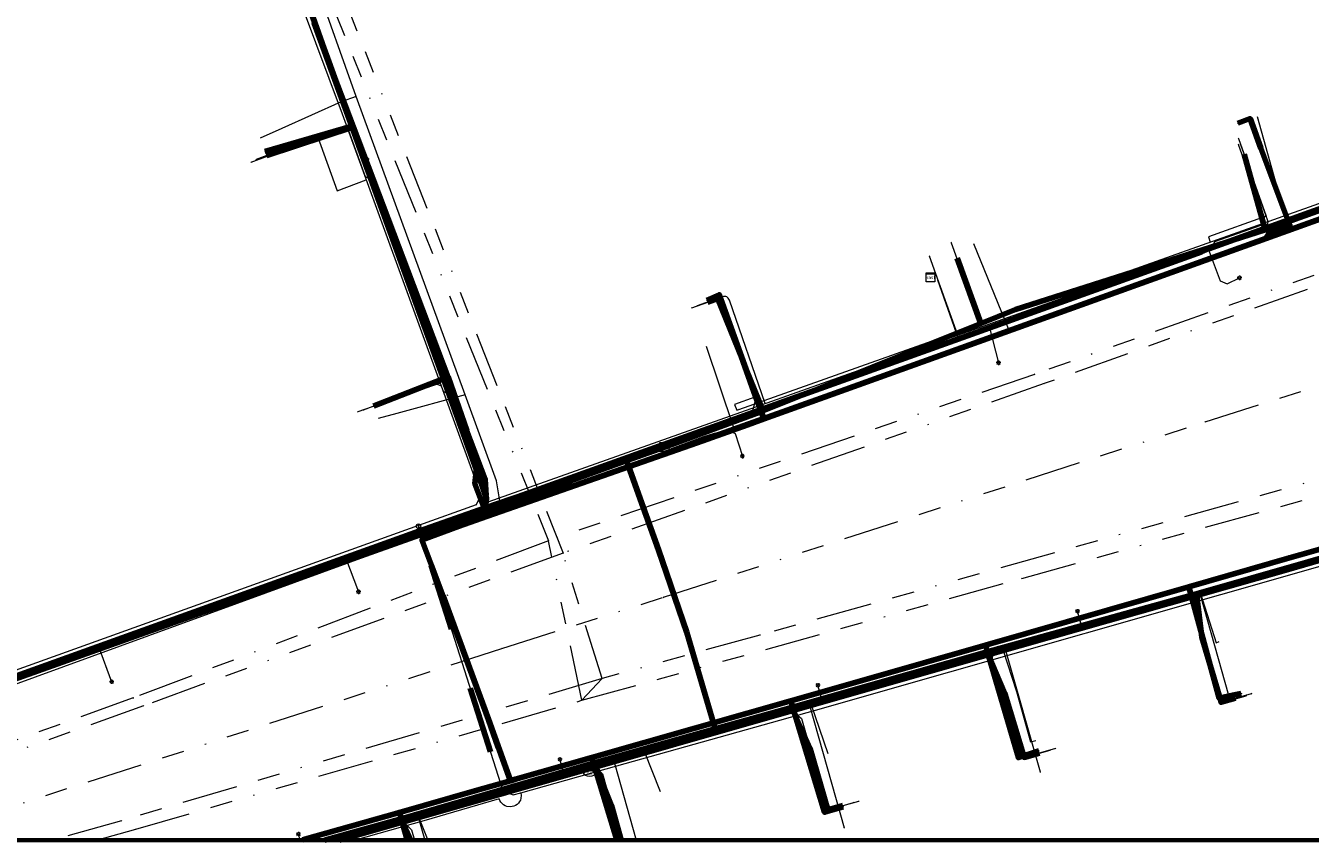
# Model space of a CAD drawing. Header units: metres. Extents: x 242122 to 243107, y 567823 to 568786.
# Tile 33 of 89: x 242435 to 242550, y 567823 to 567896. Entities that reach past the tile are written whole.
import ezdxf
from ezdxf.enums import TextEntityAlignment as Align
from ezdxf.lldxf.tags import DXFTag

# ---------------------------------------------------------------- set-up
doc = ezdxf.new("R2010")
doc.units = ezdxf.units.M
doc.linetypes.add('RI-OVERIG-SO', pattern=[17, 5, -2, 2, -2, 0, -2, 2, -2])
for name, color, linetype, lineweight in [('B-WE-IE-MEUBILAIR_ENEXIS NETBEHEER BV-S', 7, 'Continuous', 18), ('B-WE-KL-DATA_COAXKABEL_10_ZIGGO BV-G', 90, 'KL-DATA-SO', 18), ('B-WE-KL-DATA_COAXKABEL_17_ZIGGO BV-G', 90, 'KL-DATA-SO', 18), ('B-WE-KL-DATA_COAXKABEL_7_ZIGGO BV-G', 90, 'KL-DATA-SO', 18), ('B-WE-KL-DATA_HULPSTUK_KPN BV-S', 90, 'Continuous', 18), ('B-WE-KL-DATA_HULPSTUK_ZIGGO BV-S', 90, 'Continuous', 18), ('B-WE-KL-DATA_KABELBED_KPN BV-G', 90, 'Continuous', 100), ('B-WE-KL-DATA_KABELBED_ZIGGO BV-G', 90, 'Continuous', 100), ('B-WE-KL-DATA_MANTELBUIS_POLYVINYLCHLORIDE PVC_1.1_KPN BV-G', 90, 'Continuous', 100), ('B-WE-KL-DATA_MANTELBUIS_REGGEFIBER OPERATOR BV-G', 90, 'Continuous', 100), ('B-WE-KL-DATA_MANTELBUIS_ZIGGO BV-G', 90, 'Continuous', 100), ('B-WE-KL-DATA_REGGEFIBER OPERATOR BV-G', 90, 'KL-DATA-SO', 18), ('B-WE-KL-ET_LS_400 V_ENEXIS NETBEHEER BV-G', 190, 'KL-LS-SO', 18), ('B-WE-KL-ET_LS_HULPSTUK_ENEXIS NETBEHEER BV-S', 190, 'Continuous', 18), ('B-WE-KL-ET_LS_KABELBED_ENEXIS NETBEHEER BV-G', 190, 'Continuous', 100), ('B-WE-KL-GAS_LD_HULPSTUK_ENEXIS NETBEHEER BV-S', 50, 'Continuous', 18), ('B-WE-KL-GAS_LD_POLYETHYLEEN PE_25_0.1 BAR_ENEXIS NETBEHEER BV-G', 50, 'KL-GAS_LD-SO', 18), ('B-WE-KL-GAS_LD_POLYETHYLEEN PE_32_0.1 BAR_ENEXIS NETBEHEER BV-G', 50, 'KL-GAS_LD-SO', 18), ('B-WE-KL-GAS_LD_SLAGVAST PVC_110_0.1 BAR_ENEXIS NETBEHEER BV-G', 50, 'KL-GAS_LD-SO', 18), ('B-WE-KL-GAS_LD_SLAGVAST PVC_63_0.1 BAR_ENEXIS NETBEHEER BV-G', 50, 'KL-GAS_LD-SO', 18), ('B-WE-KL-WATER_HULPSTUK_WMD DRINKWATER NV-S', 170, 'Continuous', 18), ('B-WE-KL-WATER_MANTELBUIS_POLYVINYLCHLORIDE PVC_160_WMD DRINKWATER NV-G', 170, 'Continuous', 100), ('B-WE-KL-WATER_POLYETHYLEEN PE_25_WMD DRINKWATER NV-G', 170, 'KL-WATER-SO', 18), ('B-WE-KL-WATER_POLYVINYLCHLORIDE PVC_110_WMD DRINKWATER NV-G', 170, 'KL-WATER-SO', 18), ('B-WE-KL-WATER_POLYVINYLCHLORIDE PVC_50_WMD DRINKWATER NV-G', 170, 'KL-WATER-SO', 18), ('B-WE-KL-WATER_WMD DRINKWATER NV-G', 170, 'KL-WATER-SO', 18), ('B-WE-KL-WATER_WMD DRINKWATER NV-S', 170, 'Continuous', 18), ('B-WE-OG-INFO_ORIENTATIEPOLYGOON-GV', 7, 'Continuous', 70), ('B-WE-RI-VRIJVERVAL_GEMEENTE TYNAARLO-G', 210, 'RI-OVERIG-SO', 18), ('B-WE-RI-VRIJVERVAL_HULPSTUK_GEMEENTE TYNAARLO-S', 210, 'Continuous', 18)]:
    doc.layers.add(name, color=color, linetype=linetype, lineweight=lineweight)
doc.styles.add('NLCS-ISO', font='NLCS-ISO.ttf')
doc.styles.get("Standard").update_dxf_attribs({"font": 'arial.ttf'})
tags = doc.linetypes.add('KL-DATA-SO', pattern='A,4,-1,[101,NLCS.shx,S=0.5,R=0,X=0,Y=0],-1,4,-1,["D",Standard,S=1,R=0,X=-0.25,Y=-0.5],-1.5', length=12.5).pattern_tags.tags
tags[18] = DXFTag(74, 10)
tags = doc.linetypes.add('KL-GAS_LD-SO', pattern='A,4,-1,[69,NLCS.shx,S=0.5,R=0,X=0,Y=0],-1,4,-1,["L",Standard,S=1,R=0,X=0.25,Y=-0.5],-2', length=13).pattern_tags.tags
tags[18] = DXFTag(74, 10)
tags = doc.linetypes.add('KL-LS-SO', pattern='A,4,-1,[103,NLCS.shx,S=0.75,R=0,X=0,Y=0],-1,4,-1,["L",Standard,S=1,R=0,X=0,Y=-0.5],-2', length=13).pattern_tags.tags
tags[18] = DXFTag(74, 10)
doc.linetypes.add('KL-WATER-SO', pattern='A,7,-0.5,[168,NLCS.shx,S=0.75,R=0,X=0.75,Y=0],-2', length=9.5)

# ---------------------------------------------------------------- blocks, each defined once
blk = doc.blocks.new('SKL-WTB_HULP_KAST-SO')
at = {"color": 0, "linetype": 'ByBlock', "lineweight": 18}
for points in [[(-2, 2), (2, 2), (2, 1.68), (-2, 1.68)], [(-2, 1.52), (2, 1.52), (2, -2), (-2, -2)]]:
    blk.add_lwpolyline(points, close=True, dxfattribs=at)
at = {"color": 0, "linetype": 'ByBlock', "lineweight": 18, "style": 'NLCS-ISO'}
blk.add_text('kast', height=1.5, dxfattribs=at).set_placement((0, 0), align=Align.MIDDLE_CENTER)
at = {"color": 0, "linetype": 'ByBlock', "lineweight": 18, "style": 'NLCS-ISO', "flags": 1}
for tag, p in [('TYPE', (2.5, 0)), ('OMSCHRIJVING', (2.5, -3)), ('LABEL', (2.5, -1.5))]:
    blk.add_attdef(tag, p, '', height=1, dxfattribs=at)
blk = doc.blocks.new('SKL-WTB_HULP_OVERIG-SO')
at = {"color": 0, "linetype": 'ByBlock', "lineweight": 18}
for points in [[(-0.14, 0.14), (0.14, -0.14)], [(0.14, 0.14), (-0.14, -0.14)]]:
    blk.add_lwpolyline(points, dxfattribs=at)
at = {"color": 0, "linetype": 'ByBlock', "lineweight": 18, "style": 'NLCS-ISO', "flags": 1}
for tag, p in [('TYPE', (1.5, 0)), ('OMSCHRIJVING', (1.5, -3)), ('LABEL', (1.5, -1.5))]:
    blk.add_attdef(tag, p, '', height=1, dxfattribs=at)
blk = doc.blocks.new('SKL-WTB_HULP_AFSLUITER-SO')
at = {"color": 0, "linetype": 'ByBlock', "lineweight": 18}
blk.add_lwpolyline([(0, 0.8), (0, -0.8)], dxfattribs=at)
blk.add_circle((0, 0), 1, dxfattribs=at)
at = {"color": 0, "linetype": 'ByBlock', "lineweight": 18, "style": 'NLCS-ISO', "flags": 1}
for tag, p in [('TYPE', (1.5, 0)), ('OMSCHRIJVING', (1.5, -3)), ('LABEL', (1.5, -1.5))]:
    blk.add_attdef(tag, p, '', height=1, dxfattribs=at)
blk = doc.blocks.new('SKL-WATER_BRANDKRAAN_BRANDPUT-SO')
at = {"color": 0, "linetype": 'ByBlock', "lineweight": 18}
blk.add_ellipse((0, 0), major_axis=(2.5, 0), ratio=0.54, dxfattribs=at)
at = {"color": 0, "linetype": 'ByBlock', "lineweight": 18, "style": 'NLCS-ISO'}
blk.add_text('bk', height=1.5, dxfattribs=at).set_placement((0.16, 0), align=Align.MIDDLE_CENTER)
blk = doc.blocks.new('SIE-MEUBILAIR_PAAL_LICHTMAST-SO')
for points in [[(-0.62, 0), (-1, 0)], [(-0.71, 0.71), (-0.44, 0.44)], [(0, 1), (0, 0.62)], [(0.44, 0.44), (0.71, 0.71)], [(1, 0), (0.62, 0)], [(-0.71, -0.71), (-0.44, -0.44)], [(0, -0.62), (0, -1)], [(0.44, -0.44), (0.71, -0.71)]]:
    blk.add_lwpolyline(points)
blk.add_circle((0, 0), 0.5)
blk = doc.blocks.new('SKL-WTB_HULP_MOF-SO')
at = {"linetype": 'ByBlock', "lineweight": 18}
h = blk.add_hatch(color=0, dxfattribs=at)
h.dxf.hatch_style = 1
h.paths.add_polyline_path([(-0.5625, 0, 1), (0.5625, 0, 1)])
at = {"color": 0, "linetype": 'ByBlock', "lineweight": 18}
blk.add_circle((0, 0), 0.5625, dxfattribs=at)
at = {"color": 0, "linetype": 'ByBlock', "lineweight": 18, "style": 'NLCS-ISO', "flags": 1}
for tag, p in [('TYPE', (1.5, 0)), ('OMSCHRIJVING', (1.5, -3)), ('LABEL', (1.5, -1.5))]:
    blk.add_attdef(tag, p, '', height=1, dxfattribs=at)
blk = doc.blocks.new('SRI-HULP_OVERIG-SO')
at = {"color": 0, "linetype": 'ByBlock', "lineweight": 18}
for points in [[(-0.14, 0.14), (0.14, -0.14)], [(0.14, 0.14), (-0.14, -0.14)]]:
    blk.add_lwpolyline(points, dxfattribs=at)
at = {"color": 0, "linetype": 'ByBlock', "lineweight": 18, "style": 'NLCS-ISO', "flags": 1}
for tag, p in [('TYPE', (1.5, 0)), ('OMSCHRIJVING', (1.5, -3)), ('LABEL', (1.5, -1.5))]:
    blk.add_attdef(tag, p, '', height=1, dxfattribs=at)

msp = doc.modelspace()

# ---------------------------------------------------------------- linework, layer by layer
at = {"layer": 'B-WE-KL-DATA_COAXKABEL_10_ZIGGO BV-G'}
for points in [[(242492.542, 567858.433), (242500.119, 567861.163), (242524.047, 567870.765), (242547.264, 567878.183), (242573.22, 567887.541), (242570.949, 567894.182), (242567.343, 567903.528), (242566.426, 567903.197)], [(242492.542, 567858.433), (242476.251, 567852.563), (242476.568, 567854.115), (242476.496, 567855.548), (242474.846, 567859.896), (242473.183, 567864.694), (242464.693, 567887.156), (242456.885, 567884.574)], [(242544.53, 567884.686), (242546.415, 567877.912), (242524.047, 567870.765), (242500.119, 567861.163), (242492.542, 567858.433)], [(242462.098, 567823.164), (242470.8, 567825.598), (242488.314, 567830.69), (242497.11, 567833.149), (242494.48, 567842.125), (242492.1, 567849.031), (242489.153, 567857.212), (242492.542, 567858.433)], [(242492.542, 567858.433), (242489.153, 567857.212), (242492.1, 567849.031), (242494.48, 567842.125), (242497.11, 567833.149), (242488.314, 567830.69), (242470.8, 567825.598), (242468.946, 567825.079), (242469.337, 567824.276), (242469.841, 567823.164)], [(242488.687, 567823.164), (242487.802, 567826.283), (242486.298, 567830.104), (242488.314, 567830.69), (242497.11, 567833.149), (242494.48, 567842.125), (242492.1, 567849.031), (242489.153, 567857.212), (242492.542, 567858.433)], [(242492.542, 567858.433), (242489.153, 567857.212), (242492.1, 567849.031), (242494.48, 567842.125), (242497.11, 567833.149), (242503.961, 567835.063), (242521.508, 567840.053), (242523.084, 567836.343), (242524.802, 567830.594), (242526.171, 567830.984)], [(242492.542, 567858.433), (242489.153, 567857.212), (242492.1, 567849.031), (242494.48, 567842.125), (242497.11, 567833.149), (242503.961, 567835.063), (242523.432, 567840.601), (242540.262, 567845.263), (242540.733, 567841.393), (242542.466, 567835.544), (242543.743, 567835.906)]]:
    msp.add_lwpolyline(points, dxfattribs=at)
at = {"layer": 'B-WE-KL-DATA_COAXKABEL_17_ZIGGO BV-G'}
for points in [[(242461.059, 567896.878), (242462.196, 567893.677), (242464.693, 567887.156), (242473.183, 567864.694), (242474.846, 567859.896), (242476.496, 567855.548), (242476.568, 567854.115), (242476.251, 567852.563), (242489.153, 567857.212), (242492.1, 567849.031), (242494.48, 567842.125), (242497.11, 567833.149), (242503.961, 567835.063), (242523.432, 567840.601), (242540.262, 567845.263), (242592.27, 567860.137)], [(242592.27, 567860.137), (242540.262, 567845.263), (242523.432, 567840.601), (242503.961, 567835.063), (242497.11, 567833.149), (242494.48, 567842.125), (242492.1, 567849.031), (242489.153, 567857.212), (242476.251, 567852.563), (242476.568, 567854.115), (242476.496, 567855.548), (242474.846, 567859.896), (242473.183, 567864.694), (242464.693, 567887.156), (242462.196, 567893.677), (242461.059, 567896.878)], [(242400.894, 567848.937), (242402.569, 567844.515), (242403.165, 567842.641), (242408.118, 567829.55), (242408.751, 567828.527), (242476.251, 567852.563), (242489.153, 567857.212), (242492.1, 567849.031), (242494.48, 567842.125), (242497.11, 567833.149), (242503.961, 567835.063), (242523.432, 567840.601), (242540.262, 567845.263), (242592.27, 567860.137), (242594.018, 567855.823), (242593.301, 567855.618)], [(242492.542, 567858.433), (242489.153, 567857.212), (242492.1, 567849.031), (242494.48, 567842.125), (242497.11, 567833.149), (242503.961, 567835.063), (242523.432, 567840.601), (242540.262, 567845.263), (242592.27, 567860.137), (242594.018, 567855.823), (242593.301, 567855.618)]]:
    msp.add_lwpolyline(points, dxfattribs=at)
at = {"layer": 'B-WE-KL-DATA_COAXKABEL_7_ZIGGO BV-G'}
for points in [[(242518.818, 567875.362), (242520.821, 567869.819), (242520.918, 567869.51), (242500.119, 567861.163), (242492.542, 567858.433)], [(242496.424, 567871.418), (242497.303, 567871.75), (242501.412, 567861.682), (242500.119, 567861.163), (242492.542, 567858.433)], [(242466.492, 567862.081), (242473.183, 567864.694), (242474.846, 567859.896), (242476.496, 567855.548), (242476.568, 567854.115), (242476.251, 567852.563), (242492.542, 567858.433)], [(242492.542, 567858.433), (242489.153, 567857.212), (242492.1, 567849.031), (242494.48, 567842.125), (242497.11, 567833.149), (242503.961, 567835.063), (242505.633, 567831.371), (242507.206, 567825.892), (242508.539, 567826.271)]]:
    msp.add_lwpolyline(points, dxfattribs=at)
at = {"layer": 'B-WE-KL-DATA_KABELBED_KPN BV-G'}
for points in [[(242476.666, 567852.219), (242476.666, 567852.219), (242475.564, 567855.117), (242475.722, 567856.505), (242474.764, 567859.041), (242472.749, 567864.59), (242470.672, 567870.31), (242464.522, 567887.199), (242461.145, 567896.471)], [(242546.476, 567877.145), (242546.822, 567877.635), (242548.631, 567878.304), (242546.037, 567885.224), (242545.063, 567887.881), (242543.967, 567887.458)], [(242464.522, 567887.199), (242456.748, 567884.936)], [(242476.665, 567852.219), (242476.666, 567852.219), (242495.453, 567858.802), (242500, 567860.436), (242501.466, 567860.963), (242546.476, 567877.145), (242562.434, 567882.882), (242563.354, 567883.213), (242565.534, 567883.987), (242565.972, 567884.142)], [(242501.466, 567860.963), (242498.807, 567868.344), (242497.476, 567872.084), (242496.356, 567871.606)], [(242472.749, 567864.59), (242466.466, 567862.118)], [(242476.665, 567852.219), (242474.131, 567851.331), (242470.819, 567850.122), (242472.71, 567845.06), (242476.775, 567833.994), (242478.753, 567828.504), (242478.753, 567828.504)], [(242555.245, 567840.718), (242554.947, 567845.409), (242554.682, 567850.222), (242549.541, 567848.765)], [(242478.752, 567828.504), (242478.753, 567828.504), (242479.207, 567828.634), (242486.057, 567830.584), (242500, 567834.553), (242503.895, 567835.662), (242510.499, 567837.543), (242521.336, 567840.659), (242539.56, 567845.899), (242548.591, 567848.496), (242549.541, 567848.765)], [(242471.673, 567847.834), (242472.71, 567845.06), (242473.664, 567842.461)], [(242539.56, 567845.899), (242542.281, 567835.924), (242543.661, 567836.195), (242544.279, 567836.328)], [(242521.336, 567840.659), (242524.29, 567830.589), (242526.115, 567831.176)], [(242475.899, 567836.378), (242476.775, 567833.994), (242477.665, 567831.523)], [(242503.895, 567835.662), (242506.918, 567825.679), (242508.583, 567826.18)], [(242486.057, 567830.584), (242488.287, 567823.2)], [(242478.752, 567828.504), (242475.56, 567827.595)], [(242475.56, 567827.595), (242468.804, 567825.672), (242460.122, 567823.2)], [(242468.804, 567825.672), (242469.5, 567823.2)]]:
    msp.add_lwpolyline(points, dxfattribs=at)
at = {"layer": 'B-WE-KL-DATA_KABELBED_ZIGGO BV-G'}
for points in [[(242464.693, 567887.156), (242462.196, 567893.677), (242460.234, 567899.269), (242459.41, 567903.391), (242459.619, 567907.268), (242460.291, 567910.756), (242460.989, 567912.438)], [(242546.415, 567877.912), (242573.22, 567887.541), (242570.949, 567894.182), (242567.343, 567903.528), (242566.426, 567903.197)], [(242456.885, 567884.574), (242464.693, 567887.156)], [(242473.183, 567864.694), (242464.693, 567887.156)], [(242544.53, 567884.686), (242546.415, 567877.912)], [(242520.918, 567869.51), (242524.047, 567870.765), (242546.415, 567877.912)], [(242518.818, 567875.362), (242520.918, 567869.51)], [(242496.424, 567871.418), (242497.303, 567871.75), (242501.412, 567861.682)], [(242501.412, 567861.682), (242520.918, 567869.51)], [(242466.492, 567862.081), (242473.183, 567864.694)], [(242473.183, 567864.694), (242474.846, 567859.896), (242476.496, 567855.548), (242476.568, 567854.115), (242476.251, 567852.563)], [(242492.542, 567858.433), (242501.412, 567861.682)], [(242492.542, 567858.433), (242489.153, 567857.212)], [(242489.153, 567857.212), (242483.354, 567855.123)], [(242489.153, 567857.212), (242490.239, 567854.199)], [(242483.354, 567855.123), (242476.919, 567852.804)], [(242490.239, 567854.199), (242492.04, 567849.198)], [(242476.251, 567852.563), (242408.751, 567828.527)], [(242476.919, 567852.804), (242476.251, 567852.563)], [(242492.04, 567849.198), (242494.577, 567841.795)], [(242540.262, 567845.263), (242555.179, 567849.529)], [(242521.508, 567840.053), (242540.262, 567845.263)], [(242540.262, 567845.263), (242540.733, 567841.393), (242542.466, 567835.544), (242543.743, 567835.906)], [(242494.577, 567841.795), (242496.061, 567836.729)], [(242503.961, 567835.063), (242521.508, 567840.053)], [(242521.508, 567840.053), (242523.084, 567836.343), (242524.802, 567830.594), (242526.171, 567830.984)], [(242496.061, 567836.729), (242497.11, 567833.149)], [(242497.11, 567833.149), (242503.961, 567835.063)], [(242503.961, 567835.063), (242505.633, 567831.371), (242507.206, 567825.892), (242508.539, 567826.271)], [(242486.298, 567830.104), (242497.11, 567833.149)], [(242468.946, 567825.079), (242486.298, 567830.104)], [(242486.298, 567830.104), (242487.802, 567826.283), (242488.687, 567823.164)], [(242468.946, 567825.079), (242462.098, 567823.164)], [(242468.946, 567825.079), (242469.829, 567823.164)]]:
    msp.add_lwpolyline(points, dxfattribs=at)
at = {"layer": 'B-WE-KL-DATA_MANTELBUIS_POLYVINYLCHLORIDE PVC_1.1_KPN BV-G'}
for points in [[(242471.673, 567847.834), (242472.71, 567845.06), (242473.664, 567842.461)], [(242475.899, 567836.378), (242476.775, 567833.994), (242477.665, 567831.523)]]:
    msp.add_lwpolyline(points, dxfattribs=at)
at = {"layer": 'B-WE-KL-DATA_MANTELBUIS_REGGEFIBER OPERATOR BV-G'}
msp.add_lwpolyline([(242484.307, 567855.085), (242477.75, 567852.964)], dxfattribs=at)
at = {"layer": 'B-WE-KL-DATA_MANTELBUIS_ZIGGO BV-G'}
for points in [[(242483.354, 567855.123), (242476.919, 567852.804)], [(242490.239, 567854.199), (242492.04, 567849.198)], [(242494.577, 567841.795), (242496.061, 567836.729)]]:
    msp.add_lwpolyline(points, dxfattribs=at)
at = {"layer": 'B-WE-KL-DATA_REGGEFIBER OPERATOR BV-G'}
for points in [[(242423.115, 567833.071), (242477.474, 567852.879), (242477.847, 567853.429), (242477.502, 567855.39), (242474.705, 567863.097), (242464.937, 567889.855), (242461.237, 567900.232), (242460.574, 567903.837), (242460.771, 567907.403), (242461.361, 567910.284), (242462.4, 567913.275), (242465.589, 567921.997), (242465.959, 567921.896), (242469.618, 567921.196), (242469.808, 567921.151), (242473.642, 567922.518), (242501.031, 567930.72), (242519.117, 567935.897), (242521.318, 567936.599), (242545.865, 567943.748), (242546.385, 567941.985), (242548.501, 567936.754), (242549.034, 567935.439)], [(242423.115, 567833.071), (242477.474, 567852.879), (242477.847, 567853.429), (242477.502, 567855.39), (242474.705, 567863.097), (242464.937, 567889.855), (242461.237, 567900.232), (242460.574, 567903.837), (242460.771, 567907.403), (242461.361, 567910.284), (242462.4, 567913.275), (242465.589, 567921.997), (242465.959, 567921.896), (242469.618, 567921.196), (242469.808, 567921.151), (242473.642, 567922.518), (242501.031, 567930.72), (242519.117, 567935.897), (242521.318, 567936.599), (242523.033, 567930.842), (242523.831, 567928.163)], [(242423.115, 567833.071), (242477.474, 567852.879), (242477.847, 567853.429), (242477.502, 567855.39), (242474.705, 567863.097), (242464.937, 567889.855), (242461.237, 567900.232), (242460.574, 567903.837), (242460.771, 567907.403), (242461.361, 567910.284), (242462.4, 567913.275), (242465.589, 567921.997), (242465.959, 567921.896), (242469.618, 567921.196), (242469.808, 567921.151), (242473.642, 567922.518), (242501.031, 567930.72), (242501.782, 567927.943), (242503.212, 567922.661)], [(242423.115, 567833.071), (242477.474, 567852.879), (242477.847, 567853.429), (242477.502, 567855.39), (242474.705, 567863.097), (242464.937, 567889.855), (242461.237, 567900.232), (242460.574, 567903.837), (242460.771, 567907.403), (242461.361, 567910.284), (242462.4, 567913.275), (242465.589, 567921.997), (242464.483, 567922.384), (242454.445, 567924.696), (242448.328, 567926.446), (242447.137, 567926.903), (242445.646, 567927.478)], [(242383.13, 567895.985), (242386.771, 567886.525), (242393.567, 567868.449), (242403.612, 567841.622), (242408.036, 567830.116), (242408.929, 567828.812), (242410.137, 567828.67), (242412.884, 567829.437), (242423.115, 567833.071), (242477.474, 567852.879), (242477.847, 567853.429), (242477.502, 567855.39), (242474.705, 567863.097), (242464.937, 567889.855), (242461.237, 567900.232), (242460.574, 567903.837), (242460.771, 567907.403), (242461.361, 567910.284), (242462.4, 567913.275), (242465.589, 567921.997), (242465.959, 567921.896), (242469.618, 567921.196), (242469.808, 567921.151), (242473.642, 567922.518)], [(242383.13, 567895.985), (242386.771, 567886.525), (242393.567, 567868.449), (242403.612, 567841.622), (242408.036, 567830.116), (242408.929, 567828.812), (242410.137, 567828.67), (242412.884, 567829.437), (242423.115, 567833.071), (242477.474, 567852.879), (242477.847, 567853.429), (242477.502, 567855.39), (242474.705, 567863.097), (242464.937, 567889.855), (242461.237, 567900.232), (242460.574, 567903.837), (242460.771, 567907.403), (242461.361, 567910.284), (242462.4, 567913.275), (242461.408, 567913.381), (242450.236, 567909.963), (242448.417, 567909.408)], [(242383.13, 567895.985), (242386.771, 567886.525), (242393.567, 567868.449), (242403.612, 567841.622), (242408.036, 567830.116), (242408.929, 567828.812), (242410.137, 567828.67), (242412.884, 567829.437), (242423.115, 567833.071), (242477.474, 567852.879), (242477.75, 567852.964), (242484.307, 567855.085), (242498.737, 567860.228), (242523.401, 567869.015), (242548.497, 567878.082), (242570.617, 567885.901), (242579.73, 567889.141), (242581.539, 567896.034), (242587.838, 567898.084), (242598.06, 567894.85)], [(242383.13, 567895.985), (242386.771, 567886.525), (242393.567, 567868.449), (242403.612, 567841.622), (242408.036, 567830.116), (242408.929, 567828.812), (242410.137, 567828.67), (242412.884, 567829.437), (242423.115, 567833.071), (242477.474, 567852.879), (242477.75, 567852.964), (242484.307, 567855.085), (242498.737, 567860.228), (242496.324, 567867.451)], [(242383.13, 567895.985), (242386.771, 567886.525), (242393.567, 567868.449), (242403.612, 567841.622), (242408.036, 567830.116), (242408.929, 567828.812), (242410.137, 567828.67), (242412.884, 567829.437), (242423.115, 567833.071), (242477.474, 567852.879), (242477.847, 567853.429), (242477.502, 567855.39), (242474.705, 567863.097), (242464.937, 567889.855), (242463.588, 567889.384), (242458.261, 567886.991), (242456.312, 567886.116)], [(242383.13, 567895.985), (242386.771, 567886.525), (242393.567, 567868.449), (242403.612, 567841.622), (242408.036, 567830.116), (242408.929, 567828.812), (242410.137, 567828.67), (242412.884, 567829.437), (242423.115, 567833.071), (242477.474, 567852.879), (242477.75, 567852.964), (242484.307, 567855.085), (242498.737, 567860.228), (242523.401, 567869.015), (242548.497, 567878.082), (242570.617, 567885.901), (242568.37, 567893.27)], [(242383.13, 567895.985), (242386.771, 567886.525), (242393.567, 567868.449), (242403.612, 567841.622), (242408.036, 567830.116), (242408.929, 567828.812), (242410.137, 567828.67), (242412.884, 567829.437), (242423.115, 567833.071), (242477.474, 567852.879), (242477.75, 567852.964), (242484.307, 567855.085), (242498.737, 567860.228), (242523.401, 567869.015), (242520.284, 567876.646)], [(242383.13, 567895.985), (242386.771, 567886.525), (242393.567, 567868.449), (242403.612, 567841.622), (242408.036, 567830.116), (242408.929, 567828.812), (242410.137, 567828.67), (242412.884, 567829.437), (242423.115, 567833.071), (242477.474, 567852.879), (242477.847, 567853.429), (242477.502, 567855.39), (242474.705, 567863.097), (242468.563, 567861.43), (242466.897, 567860.979)], [(242383.13, 567895.985), (242386.771, 567886.525), (242393.567, 567868.449), (242403.612, 567841.622), (242408.036, 567830.116), (242408.929, 567828.812), (242410.137, 567828.67), (242412.884, 567829.437), (242423.115, 567833.071), (242477.474, 567852.879), (242477.75, 567852.964), (242484.307, 567855.085), (242498.737, 567860.228), (242523.401, 567869.015), (242548.497, 567878.082), (242545.718, 567888.034)], [(242463.737, 567823.164), (242470.574, 567825.11), (242485.367, 567829.598), (242490.74, 567831.163), (242505.691, 567835.391), (242522.935, 567840.177), (242540.58, 567845.387), (242554.474, 567849.346), (242554.934, 567849.192), (242555.142, 567848.63), (242555.316, 567847.868), (242555.802, 567838.994), (242556.618, 567830.325), (242557.538, 567823.164)], [(242557.538, 567823.164), (242556.618, 567830.325), (242555.802, 567838.994), (242555.316, 567847.868), (242555.142, 567848.63), (242554.934, 567849.192), (242554.474, 567849.346), (242540.58, 567845.387), (242522.935, 567840.177), (242505.691, 567835.391), (242490.74, 567831.163), (242492.168, 567827.528)], [(242557.538, 567823.164), (242556.618, 567830.325), (242555.802, 567838.994), (242555.316, 567847.868), (242555.142, 567848.63), (242554.934, 567849.192), (242554.474, 567849.346), (242540.58, 567845.387), (242522.935, 567840.177), (242505.691, 567835.391), (242507.207, 567830.954)], [(242557.538, 567823.164), (242556.618, 567830.325), (242555.802, 567838.994), (242555.316, 567847.868), (242555.142, 567848.63), (242554.934, 567849.192), (242554.474, 567849.346), (242540.58, 567845.387), (242522.935, 567840.177), (242524.127, 567836.515), (242525.372, 567831.983), (242525.85, 567832.115)], [(242557.538, 567823.164), (242556.618, 567830.325), (242555.802, 567838.994), (242555.316, 567847.868), (242555.142, 567848.63), (242554.934, 567849.192), (242554.474, 567849.346), (242540.58, 567845.387), (242542.033, 567840.863), (242542.306, 567840.984)], [(242463.737, 567823.164), (242470.574, 567825.11), (242471.336, 567823.164)]]:
    msp.add_lwpolyline(points, dxfattribs=at)
at = {"layer": 'B-WE-KL-ET_LS_400 V_ENEXIS NETBEHEER BV-G'}
for points in [[(242461.161, 567896.569), (242462.342, 567893.292), (242475.671, 567856.482), (242476.196, 567855.084), (242476.608, 567853.822), (242476.546, 567853.313), (242476.518, 567852.982)], [(242461.161, 567896.569), (242462.342, 567893.292), (242475.671, 567856.482), (242476.196, 567855.084), (242476.608, 567853.822), (242476.546, 567853.313), (242476.518, 567852.982)], [(242556.713, 567823.164), (242556.112, 567827.701), (242555.808, 567830.186), (242555.682, 567831.407), (242555.475, 567834.293), (242555.172, 567838.749), (242555.007, 567841.938), (242554.951, 567843.794), (242554.896, 567846.528), (242554.85, 567848.617), (242555.973, 567848.938), (242564.748, 567851.497), (242581.032, 567856.216), (242587.737, 567858.129), (242576.752, 567889.024), (242571.591, 567887.091), (242541.346, 567876.216), (242540.7, 567875.936), (242521.701, 567869.132), (242488.911, 567857.361), (242479.431, 567853.962), (242478.885, 567853.781), (242476.518, 567852.982)], [(242556.713, 567823.164), (242556.112, 567827.701), (242555.808, 567830.186), (242555.682, 567831.407), (242555.475, 567834.293), (242555.172, 567838.749), (242555.007, 567841.938), (242554.951, 567843.794), (242554.896, 567846.528), (242554.85, 567848.617), (242555.973, 567848.938), (242564.748, 567851.497), (242581.032, 567856.216), (242587.737, 567858.129), (242576.752, 567889.024), (242571.591, 567887.091), (242541.346, 567876.216), (242540.7, 567875.936), (242521.701, 567869.132), (242488.911, 567857.361), (242479.431, 567853.962), (242478.885, 567853.781), (242476.518, 567852.982)], [(242466.28, 567882.417), (242465.769, 567882.653), (242464.271, 567886.79), (242463.632, 567887.086), (242455.946, 567884.224)], [(242541.679, 567876.336), (242541.919, 567876.847), (242546.07, 567878.34), (242546.372, 567878.98), (242544.014, 567885.564)], [(242466.066, 567883.009), (242465.883, 567884.233)], [(242541.319, 567876.204), (242542.396, 567873.321), (242543.021, 567873.072), (242544.12, 567873.607)], [(242518.935, 567868.139), (242517.061, 567873.408)], [(242500.134, 567861.391), (242500.477, 567861.694), (242500.684, 567862.496), (242497.542, 567871.29), (242496.903, 567871.591), (242495.493, 567871.083)], [(242521.701, 567869.132), (242522.507, 567865.978)], [(242473.247, 567863.177), (242472.738, 567863.409), (242472.567, 567863.88), (242471.93, 567864.172), (242465.542, 567861.733)], [(242491.799, 567858.399), (242491.823, 567858.337), (242492.469, 567858.043), (242496.085, 567859.383), (242497.039, 567859.678), (242498.266, 567859.986), (242498.902, 567859.63), (242499.545, 567857.607)], [(242397.139, 567834.485), (242396.764, 567834.345), (242397.061, 567833.546), (242397.089, 567833.416), (242397.069, 567833.309), (242397.001, 567833.223), (242396.884, 567833.16), (242396.341, 567832.958), (242396.225, 567832.895), (242396.157, 567832.81), (242396.137, 567832.702), (242396.165, 567832.572), (242398.255, 567826.954), (242399.415, 567827.39), (242404.172, 567832.512), (242406.822, 567833.519), (242408.622, 567828.629), (242414.812, 567830.852), (242417.001, 567831.612), (242418.521, 567832.185), (242470.556, 567850.875), (242476.518, 567852.982)], [(242476.518, 567852.982), (242470.556, 567850.875), (242418.521, 567832.185)], [(242556.713, 567823.164), (242556.112, 567827.701), (242555.808, 567830.186), (242555.682, 567831.407), (242555.475, 567834.293), (242555.172, 567838.749), (242555.007, 567841.938), (242554.951, 567843.794), (242554.896, 567846.528), (242554.835, 567849.302), (242548.259, 567847.381), (242521.771, 567839.844), (242493.302, 567831.716), (242463.418, 567823.164)], [(242556.713, 567823.164), (242556.112, 567827.701), (242555.808, 567830.186), (242555.682, 567831.407), (242555.475, 567834.293), (242555.172, 567838.749), (242555.007, 567841.938), (242554.951, 567843.794), (242554.896, 567846.528), (242554.835, 567849.302), (242548.259, 567847.381), (242521.771, 567839.844), (242493.302, 567831.716), (242463.418, 567823.164)], [(242463.974, 567848.511), (242465.126, 567845.449)], [(242540.302, 567845.117), (242540.187, 567845.03), (242539.924, 567844.247), (242542.259, 567836.006), (242542.877, 567835.661), (242544.705, 567836.178)], [(242530.003, 567842.186), (242529.591, 567843.706)], [(242441.827, 567840.556), (242442.998, 567837.387)], [(242522.063, 567839.927), (242521.989, 567839.83), (242521.821, 567838.952), (242524.11, 567830.917), (242524.728, 567830.573), (242527.132, 567831.258)], [(242506.739, 567835.552), (242506.319, 567837.069)], [(242503.752, 567834.699), (242504.23, 567834.633), (242504.862, 567834.083), (242507.055, 567826.37), (242507.673, 567826.025), (242509.5, 567826.545)], [(242483.612, 567828.943), (242483.19, 567830.43)], [(242486.403, 567829.742), (242486.993, 567829.129), (242488.687, 567823.164)], [(242469.058, 567824.778), (242469.256, 567824.722), (242469.874, 567824.104), (242470.141, 567823.164)], [(242459.907, 567823.164), (242459.746, 567823.723)]]:
    msp.add_lwpolyline(points, dxfattribs=at)
at = {"layer": 'B-WE-KL-ET_LS_KABELBED_ENEXIS NETBEHEER BV-G'}
for points in [[(242461.161, 567896.569), (242462.342, 567893.292)], [(242462.342, 567893.292), (242475.671, 567856.482), (242476.196, 567855.084), (242476.608, 567853.822), (242476.546, 567853.313), (242476.518, 567852.982)], [(242577.77, 567886.162), (242576.752, 567889.024), (242571.591, 567887.091), (242541.346, 567876.216), (242540.7, 567875.936), (242521.701, 567869.132), (242488.911, 567857.361), (242479.431, 567853.962), (242478.885, 567853.781), (242476.518, 567852.982)], [(242476.518, 567852.982), (242470.556, 567850.875), (242418.521, 567832.185)], [(242554.85, 567848.617), (242554.835, 567849.302), (242548.259, 567847.381), (242521.771, 567839.844), (242493.302, 567831.716), (242463.418, 567823.164)]]:
    msp.add_lwpolyline(points, dxfattribs=at)
at = {"layer": 'B-WE-KL-GAS_LD_POLYETHYLEEN PE_25_0.1 BAR_ENEXIS NETBEHEER BV-G'}
for points in [[(242518.851, 567868.458), (242516.332, 567875.537)], [(242540.618, 567845.099), (242543.142, 567836.192), (242543.182, 567836.081), (242543.232, 567835.99), (242543.293, 567835.918), (242543.365, 567835.865), (242543.448, 567835.832), (242543.541, 567835.818), (242543.645, 567835.823), (242543.76, 567835.847), (242544.722, 567836.12)], [(242523.157, 567840.104), (242526.237, 567829.29)], [(242505.617, 567835.086), (242508.686, 567824.29)], [(242488.078, 567830.069), (242490.038, 567823.164)], [(242470.539, 567825.052), (242471.076, 567823.164)]]:
    msp.add_lwpolyline(points, dxfattribs=at)
at = {"layer": 'B-WE-KL-GAS_LD_POLYETHYLEEN PE_32_0.1 BAR_ENEXIS NETBEHEER BV-G'}
for points in [[(242464.591, 567886.921), (242464.444, 567887.092), (242464.273, 567887.19), (242464.077, 567887.214), (242463.857, 567887.165), (242455.946, 567884.225)], [(242546.489, 567878.275), (242546.598, 567878.361), (242546.662, 567878.463), (242546.679, 567878.582), (242546.651, 567878.717), (242544.195, 567885.629)], [(242501.593, 567862.327), (242498.387, 567871.588), (242498.341, 567871.696), (242498.286, 567871.784), (242498.221, 567871.852), (242498.146, 567871.9), (242498.062, 567871.928), (242497.968, 567871.936), (242497.865, 567871.924), (242497.752, 567871.892), (242495.492, 567871.085)], [(242472.836, 567864.27), (242472.67, 567864.301), (242472.505, 567864.305), (242472.341, 567864.284), (242472.179, 567864.236), (242465.541, 567861.737)]]:
    msp.add_lwpolyline(points, dxfattribs=at)
at = {"layer": 'B-WE-KL-GAS_LD_SLAGVAST PVC_110_0.1 BAR_ENEXIS NETBEHEER BV-G'}
msp.add_lwpolyline([(242554.859, 567849.173), (242463.939, 567823.164)], dxfattribs=at)
at = {"layer": 'B-WE-KL-GAS_LD_SLAGVAST PVC_63_0.1 BAR_ENEXIS NETBEHEER BV-G'}
msp.add_lwpolyline([(242459.244, 567903.04), (242459.763, 567900.727), (242459.881, 567900.244), (242460.007, 567899.764), (242460.142, 567899.285), (242460.894, 567897.05), (242461.013, 567896.751), (242476.754, 567853.504), (242547.919, 567878.783), (242575.479, 567888.477)], dxfattribs=at)
at = {"layer": 'B-WE-KL-WATER_MANTELBUIS_POLYVINYLCHLORIDE PVC_160_WMD DRINKWATER NV-G'}
for points in [[(242471.634, 567847.822), (242473.455, 567842.105)], [(242475.14, 567836.813), (242476.961, 567831.096)]]:
    msp.add_lwpolyline(points, dxfattribs=at)
at = {"layer": 'B-WE-KL-WATER_POLYETHYLEEN PE_25_WMD DRINKWATER NV-G'}
for points in [[(242455.505, 567883.974), (242459.837, 567885.584), (242461.481, 567886.204), (242463.23, 567881.413), (242465.818, 567882.382)], [(242544.025, 567886.099), (242546.517, 567879.139), (242541.339, 567877.285), (242541.49, 567876.816)], [(242518.258, 567876.755), (242518.762, 567875.342), (242520.732, 567869.441)], [(242495.02, 567870.92), (242497.459, 567871.791), (242500.662, 567862.9), (242498.852, 567862.242), (242499.037, 567861.735), (242499.231, 567861.802)], [(242472.452, 567864.158), (242465.059, 567861.599)], [(242540.401, 567844.624), (242540.737, 567841.398), (242542.393, 567835.524), (242545.186, 567836.315)]]:
    msp.add_lwpolyline(points, dxfattribs=at)
at = {"layer": 'B-WE-KL-WATER_POLYVINYLCHLORIDE PVC_110_WMD DRINKWATER NV-G'}
for points in [[(242460.086, 567897.891), (242463.657, 567888.318), (242476.098, 567854.141), (242475.678, 567853.247), (242470.499, 567851.387)], [(242470.499, 567851.387), (242414.538, 567831.287)], [(242470.499, 567851.387), (242470.514, 567851.339)], [(242470.514, 567851.339), (242478.073, 567827.604), (242479.005, 567827.242), (242479.679, 567827.431)], [(242485.842, 567829.157), (242506.105, 567834.832), (242554.476, 567848.642), (242554.58, 567846.762), (242554.86, 567841.18), (242555.239, 567837.469)], [(242479.679, 567827.431), (242485.842, 567829.157)]]:
    msp.add_lwpolyline(points, dxfattribs=at)
at = {"layer": 'B-WE-KL-WATER_POLYVINYLCHLORIDE PVC_50_WMD DRINKWATER NV-G'}
for points in [[(242499.231, 567861.802), (242574.112, 567888.405), (242578.364, 567889.918), (242578.752, 567889.61)], [(242479.679, 567827.431), (242479.718, 567827.184), (242479.694, 567826.936), (242479.645, 567826.778), (242479.571, 567826.631), (242479.473, 567826.498), (242479.355, 567826.382), (242479.22, 567826.288), (242479.071, 567826.217), (242478.748, 567826.153), (242478.423, 567826.197), (242478.27, 567826.258), (242478.129, 567826.344), (242478.004, 567826.452), (242477.899, 567826.579), (242477.816, 567826.722), (242477.757, 567826.876), (242470.992, 567824.924), (242464.826, 567823.164)]]:
    msp.add_lwpolyline(points, dxfattribs=at)
at = {"layer": 'B-WE-KL-WATER_WMD DRINKWATER NV-G'}
for points in [[(242527.613, 567831.395), (242524.727, 567830.573), (242523.084, 567836.343), (242521.735, 567839.294)], [(242504.377, 567834.348), (242505.628, 567831.375), (242507.191, 567825.888), (242509.981, 567826.681)], [(242486.534, 567829.351), (242487.804, 567826.289), (242488.691, 567823.164)], [(242469.184, 567824.408), (242469.787, 567823.164)]]:
    msp.add_lwpolyline(points, dxfattribs=at)
at = {"layer": 'B-WE-OG-INFO_ORIENTATIEPOLYGOON-GV'}
msp.add_lwpolyline([(242122.038, 568786.461), (242122.038, 567823.164), (243107.149, 567823.164), (243107.149, 568786.461)], close=True, dxfattribs=at)
at = {"layer": 'B-WE-RI-VRIJVERVAL_GEMEENTE TYNAARLO-G'}
for points in [[(242463.154, 567900.403), (242483.473, 567848.906)], [(242461.998, 567899.98), (242482.159, 567850.032)], [(242582.364, 567884.115), (242526.6, 567864.119)], [(242573.502, 567881.876), (242525.748, 567864.949)], [(242541.049, 567860.688), (242587.739, 567875.534)], [(242525.748, 567864.949), (242482.159, 567850.032)], [(242526.6, 567864.119), (242483.473, 567848.906)], [(242492.467, 567844.953), (242541.049, 567860.688)], [(242560.472, 567858.114), (242501.102, 567841.575)], [(242524.598, 567846.637), (242561.833, 567857.021)], [(242482.159, 567850.032), (242444.934, 567835.927)], [(242485.163, 567835.719), (242482.159, 567850.032)], [(242483.473, 567848.906), (242445.85, 567835.218)], [(242486.981, 567837.667), (242483.473, 567848.906)], [(242485.163, 567835.719), (242524.598, 567846.637)], [(242477.993, 567840.366), (242492.467, 567844.953)], [(242501.102, 567841.575), (242486.981, 567837.667)], [(242424.624, 567823.164), (242477.993, 567840.366)], [(242486.981, 567837.667), (242443.897, 567824.918)], [(242485.163, 567835.719), (242486.981, 567837.667)], [(242444.934, 567835.927), (242409.389, 567823.164)], [(242445.85, 567835.218), (242412.153, 567823.164)], [(242445.155, 567824.164), (242485.163, 567835.719)], [(242443.897, 567824.918), (242437.638, 567823.164)], [(242441.641, 567823.164), (242445.155, 567824.164)]]:
    msp.add_lwpolyline(points, dxfattribs=at)

# ---------------------------------------------------------------- block references
at = {"layer": 'B-WE-IE-MEUBILAIR_ENEXIS NETBEHEER BV-S', "xscale": 0.2, "yscale": 0.2, "zscale": 0.2}
for p in [(242465.883, 567884.233), (242544.12, 567873.607), (242522.507, 567865.978), (242474.483, 567859.763), (242499.545, 567857.607), (242465.126, 567845.449), (242529.591, 567843.706), (242442.998, 567837.387), (242506.319, 567837.069), (242483.19, 567830.43), (242459.746, 567823.723)]:
    msp.add_blockref('SIE-MEUBILAIR_PAAL_LICHTMAST-SO', p, dxfattribs=at)
at = {"layer": 'B-WE-KL-DATA_HULPSTUK_KPN BV-S', "xscale": 0.2, "yscale": 0.2, "zscale": 0.2}
for p in [(242464.522, 567887.199), (242543.967, 567887.458), (242456.748, 567884.936), (242546.476, 567877.145), (242496.356, 567871.606), (242472.749, 567864.59), (242466.466, 567862.118), (242501.466, 567860.963), (242476.666, 567852.219), (242549.541, 567848.765), (242539.56, 567845.899), (242521.336, 567840.659), (242544.279, 567836.328), (242503.895, 567835.662), (242486.057, 567830.584), (242526.115, 567831.176), (242478.752, 567828.504), (242475.56, 567827.595), (242468.804, 567825.672), (242508.583, 567826.18)]:
    msp.add_blockref('SKL-WTB_HULP_OVERIG-SO', p, dxfattribs=at)
at = {"layer": 'B-WE-KL-DATA_HULPSTUK_ZIGGO BV-S', "xscale": 0.2, "yscale": 0.2, "zscale": 0.2}
msp.add_blockref('SKL-WTB_HULP_KAST-SO', (242492.542, 567858.433), dxfattribs=at)
at = {"layer": 'B-WE-KL-ET_LS_HULPSTUK_ENEXIS NETBEHEER BV-S', "xscale": 0.2, "yscale": 0.2, "zscale": 0.2}
for name, p in [('SKL-WTB_HULP_OVERIG-SO', (242544.014, 567885.564)), ('SKL-WTB_HULP_OVERIG-SO', (242455.946, 567884.224)), ('SKL-WTB_HULP_MOF-SO', (242466.066, 567883.009)), ('SKL-WTB_HULP_MOF-SO', (242466.28, 567882.417)), ('SKL-WTB_HULP_MOF-SO', (242541.319, 567876.204)), ('SKL-WTB_HULP_MOF-SO', (242541.679, 567876.336)), ('SKL-WTB_HULP_KAST-SO', (242516.41, 567873.653)), ('SKL-WTB_HULP_OVERIG-SO', (242517.061, 567873.408)), ('SKL-WTB_HULP_OVERIG-SO', (242495.493, 567871.083)), ('SKL-WTB_HULP_MOF-SO', (242518.935, 567868.139)), ('SKL-WTB_HULP_MOF-SO', (242521.701, 567869.132)), ('SKL-WTB_HULP_MOF-SO', (242473.247, 567863.177)), ('SKL-WTB_HULP_OVERIG-SO', (242465.542, 567861.733)), ('SKL-WTB_HULP_MOF-SO', (242500.134, 567861.391)), ('SKL-WTB_HULP_MOF-SO', (242474.483, 567859.763)), ('SKL-WTB_HULP_MOF-SO', (242491.799, 567858.399)), ('SKL-WTB_HULP_MOF-SO', (242476.518, 567852.982)), ('SKL-WTB_HULP_MOF-SO', (242476.518, 567852.982)), ('SKL-WTB_HULP_MOF-SO', (242463.974, 567848.511)), ('SKL-WTB_HULP_MOF-SO', (242540.302, 567845.117)), ('SKL-WTB_HULP_MOF-SO', (242530.003, 567842.186)), ('SKL-WTB_HULP_MOF-SO', (242441.827, 567840.556)), ('SKL-WTB_HULP_MOF-SO', (242522.063, 567839.927)), ('SKL-WTB_HULP_OVERIG-SO', (242544.705, 567836.178)), ('SKL-WTB_HULP_MOF-SO', (242503.752, 567834.699)), ('SKL-WTB_HULP_MOF-SO', (242506.739, 567835.552)), ('SKL-WTB_HULP_OVERIG-SO', (242527.132, 567831.258)), ('SKL-WTB_HULP_MOF-SO', (242483.612, 567828.943)), ('SKL-WTB_HULP_MOF-SO', (242486.403, 567829.742)), ('SKL-WTB_HULP_OVERIG-SO', (242509.5, 567826.545)), ('SKL-WTB_HULP_MOF-SO', (242469.058, 567824.778))]:
    msp.add_blockref(name, p, dxfattribs=at)
at = {"layer": 'B-WE-KL-GAS_LD_HULPSTUK_ENEXIS NETBEHEER BV-S', "xscale": 0.2, "yscale": 0.2, "zscale": 0.2}
for p in [(242464.591, 567886.921), (242544.195, 567885.629), (242455.946, 567884.225), (242546.489, 567878.275), (242516.332, 567875.537), (242495.492, 567871.085), (242518.851, 567868.458), (242472.836, 567864.27), (242501.593, 567862.327), (242465.541, 567861.737), (242540.618, 567845.099), (242523.157, 567840.104), (242544.722, 567836.12), (242505.617, 567835.086), (242488.078, 567830.069), (242526.237, 567829.29), (242470.539, 567825.052), (242508.686, 567824.29)]:
    msp.add_blockref('SKL-WTB_HULP_OVERIG-SO', p, dxfattribs=at)
at = {"layer": 'B-WE-KL-WATER_HULPSTUK_WMD DRINKWATER NV-S', "xscale": 0.2, "yscale": 0.2, "zscale": 0.2}
for name, p in [('SKL-WTB_HULP_OVERIG-SO', (242544.025, 567886.099)), ('SKL-WTB_HULP_OVERIG-SO', (242455.505, 567883.974)), ('SKL-WTB_HULP_OVERIG-SO', (242465.818, 567882.382)), ('SKL-WTB_HULP_OVERIG-SO', (242518.258, 567876.755)), ('SKL-WTB_HULP_OVERIG-SO', (242541.49, 567876.816)), ('SKL-WTB_HULP_OVERIG-SO', (242495.02, 567870.92)), ('SKL-WTB_HULP_OVERIG-SO', (242520.732, 567869.441)), ('SKL-WTB_HULP_OVERIG-SO', (242472.452, 567864.158)), ('SKL-WTB_HULP_OVERIG-SO', (242465.059, 567861.599)), ('SKL-WTB_HULP_OVERIG-SO', (242499.231, 567861.802)), ('SKL-WTB_HULP_OVERIG-SO', (242475.678, 567853.247)), ('SKL-WTB_HULP_OVERIG-SO', (242476.098, 567854.141)), ('SKL-WTB_HULP_AFSLUITER-SO', (242470.514, 567851.339)), ('SKL-WTB_HULP_OVERIG-SO', (242470.499, 567851.387)), ('SKL-WTB_HULP_OVERIG-SO', (242540.401, 567844.624)), ('SKL-WTB_HULP_OVERIG-SO', (242521.735, 567839.294)), ('SKL-WTB_HULP_OVERIG-SO', (242545.186, 567836.315)), ('SKL-WTB_HULP_OVERIG-SO', (242504.377, 567834.348)), ('SKL-WTB_HULP_OVERIG-SO', (242527.613, 567831.395)), ('SKL-WTB_HULP_OVERIG-SO', (242486.534, 567829.351)), ('SKL-WTB_HULP_OVERIG-SO', (242478.073, 567827.604)), ('SKL-WTB_HULP_OVERIG-SO', (242479.005, 567827.242)), ('SKL-WTB_HULP_OVERIG-SO', (242479.679, 567827.431)), ('SKL-WTB_HULP_OVERIG-SO', (242509.981, 567826.681)), ('SKL-WTB_HULP_OVERIG-SO', (242469.184, 567824.408))]:
    msp.add_blockref(name, p, dxfattribs=at)
at = {"layer": 'B-WE-KL-WATER_WMD DRINKWATER NV-S', "xscale": 0.2, "yscale": 0.2, "zscale": 0.2}
msp.add_blockref('SKL-WATER_BRANDKRAAN_BRANDPUT-SO', (242485.842, 567829.157), dxfattribs=at)
at = {"layer": 'B-WE-RI-VRIJVERVAL_HULPSTUK_GEMEENTE TYNAARLO-S', "xscale": 0.2, "yscale": 0.2, "zscale": 0.2}
for p in [(242525.748, 567864.949), (242526.6, 567864.119), (242541.049, 567860.688), (242482.159, 567850.032), (242483.473, 567848.906), (242524.598, 567846.637), (242492.467, 567844.953), (242501.102, 567841.575), (242477.993, 567840.366), (242486.981, 567837.667), (242444.934, 567835.927), (242445.85, 567835.218), (242485.163, 567835.719), (242443.897, 567824.918), (242445.155, 567824.164)]:
    msp.add_blockref('SRI-HULP_OVERIG-SO', p, dxfattribs=at)

doc.saveas('drawing.dxf')
